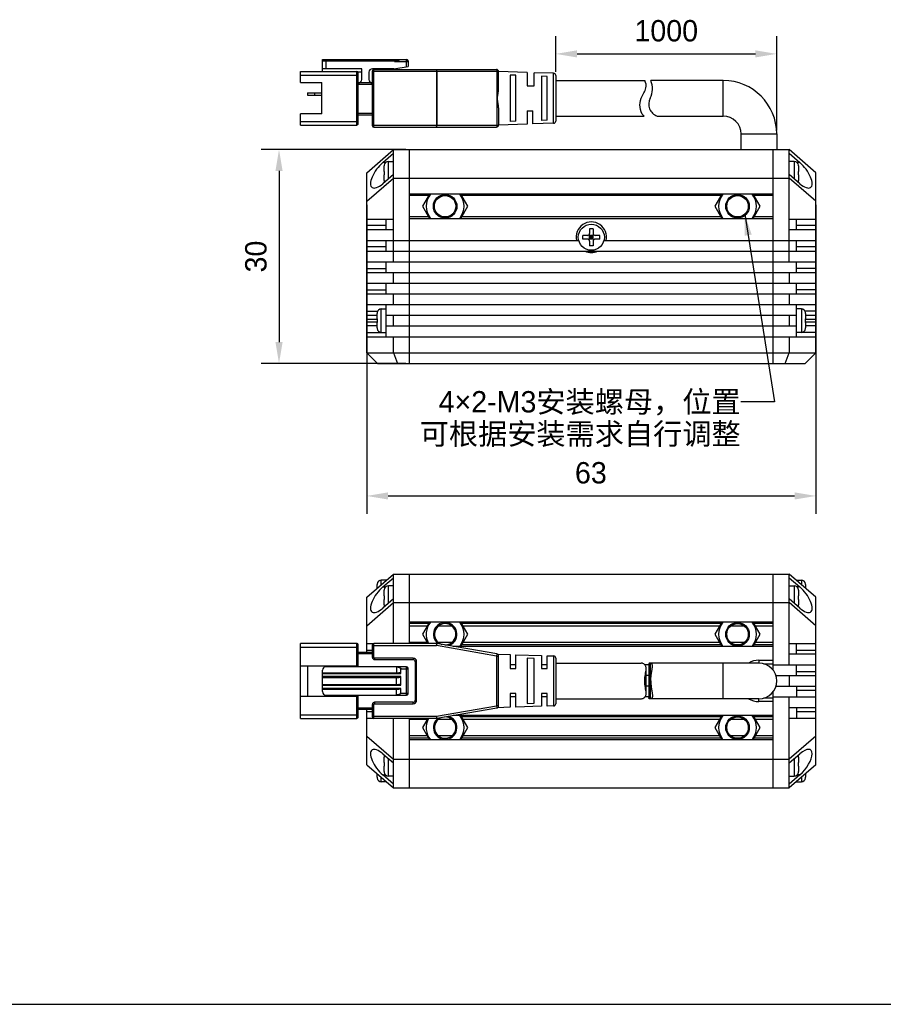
# Model space of a CAD drawing. Header units: millimetres. Extents: x -2 to 469, y 87 to 297.
# Tile 2 of 4: x 119 to 240, y 87 to 225. Entities that reach past the tile are written whole.
import ezdxf
from ezdxf.enums import TextEntityAlignment as Align

# ---------------------------------------------------------------- set-up
doc = ezdxf.new("R2010")
doc.units = ezdxf.units.MM
doc.header["$LTSCALE"] = 23.1
doc.header["$PDMODE"] = 3
doc.header["$PDSIZE"] = 8
doc.layers.get('0').update_dxf_attribs({"linetype": 'CONTINUOUS'})
doc.layers.get('Defpoints').update_dxf_attribs({"linetype": 'CONTINUOUS'})
for name, color, linetype in [('00_COMPONENTS', 7, 'CONTINUOUS'), ('50_ALL_DETAILS', 7, 'CONTINUOUS'), ('51__DRAFT_DIMS', 7, 'CONTINUOUS'), ('_X2_56FE5C42_X0__01_528', 7, 'CONTINUOUS'), ('DRW0001FORMAT', 7, 'CONTINUOUS')]:
    doc.layers.add(name, color=color, linetype=linetype)
doc.styles.get("Standard").update_dxf_attribs({"font": '兰亭黑 GBK.TTF'})
doc.dimstyles.new('DIMSTYLE_1', dxfattribs={"dimtxt": 3, "dimasz": 3, "dimexe": 2.5, "dimexo": 0.5, "dimgap": 0.75, "dimtad": 1, "dimdsep": 46, "dimtxsty": 'STANDARD', "dimblk": '_FILLED', "dimblk1": '_FILLED', "dimblk2": '_FILLED', "dimcen": 0.09, "dimclrt": 3, "dimazin": 2, "dimtp": 0.3, "dimtm": 0.3, "dimtfac": 1, "dimtofl": 0, "dimtmove": 0, "dimatfit": 3, "dimldrblk": '_FILLED', "dimfxl": 1, "dimtolj": 1, "dimarcsym": 0})
doc.dimstyles.new('DIMSTYLE_2', dxfattribs={"dimtxt": 3, "dimasz": 3, "dimexe": 2.5, "dimexo": 0.5, "dimgap": 0.75, "dimtad": 1, "dimdsep": 46, "dimtxsty": 'STANDARD', "dimblk": '_FILLED', "dimblk1": '_FILLED', "dimblk2": '_FILLED', "dimcen": 0.09, "dimclrt": 3, "dimazin": 2, "dimtp": 0.2, "dimtm": 0.2, "dimtfac": 1, "dimtofl": 0, "dimtmove": 0, "dimatfit": 3, "dimldrblk": '_FILLED', "dimfxl": 1, "dimtolj": 1, "dimarcsym": 0})
doc.dimstyles.get("Standard").update_dxf_attribs({"dimtxt": 3, "dimasz": 3, "dimexe": 2.5, "dimexo": 0.5, "dimtad": 1, "dimdsep": 46, "dimtxsty": 'STANDARD', "dimblk": '_FILLED', "dimblk1": '_FILLED', "dimblk2": '_FILLED', "dimcen": 0.09, "dimclrt": 3, "dimazin": 2, "dimtol": 1, "dimtp": 0.01, "dimtm": 0.01, "dimtfac": 1, "dimtofl": 0, "dimtmove": 0, "dimatfit": 3, "dimldrblk": '_FILLED', "dimfxl": 1, "dimtolj": 1, "dimarcsym": 0})

# ---------------------------------------------------------------- blocks, each defined once
blk = doc.blocks.new('_FILLED')
at = {"color": 0, "linetype": 'ByBlock'}
blk.add_solid([(0, 0), (-1, 0.167), (-1, -0.167)], dxfattribs=at)
blk = doc.blocks.new('*D1')
at = {"layer": '51__DRAFT_DIMS', "color": 0, "lineweight": -2}
for p, q in [((167.43, 199.4), (167.43, 156.05)), ((230.43, 199.4), (230.43, 156.05)), ((170.43, 158.55), (227.43, 158.55))]:
    blk.add_line(p, q, dxfattribs=at)
at = {"layer": 'Defpoints', "color": 0}
for p in [(167.43, 199.9), (230.43, 199.9), (230.43, 158.55)]:
    blk.add_point(p, dxfattribs=at)
at = {"layer": '51__DRAFT_DIMS', "color": 0, "linetype": 'ByBlock', "lineweight": -2, "xscale": 3, "yscale": 3, "zscale": 3, "rotation": 180}
blk.add_blockref('_FILLED', (167.43, 158.55), dxfattribs=at)
at = {"layer": '51__DRAFT_DIMS', "color": 0, "linetype": 'ByBlock', "lineweight": -2, "xscale": 3, "yscale": 3, "zscale": 3}
blk.add_blockref('_FILLED', (230.43, 158.55), dxfattribs=at)
at = {"layer": '51__DRAFT_DIMS', "color": 3, "insert": (198.86, 163.3), "char_height": 3, "attachment_point": 2, "line_spacing_factor": 0.9}
blk.add_mtext('\\A1;63', dxfattribs=at)
blk = doc.blocks.new('*D2')
at = {"layer": '51__DRAFT_DIMS', "color": 0, "lineweight": -2}
for p, q in [((172.93, 207.15), (152.63, 207.15)), ((155.13, 204.15), (155.13, 180.15)), ((172.93, 177.15), (152.63, 177.15))]:
    blk.add_line(p, q, dxfattribs=at)
at = {"layer": 'Defpoints', "color": 0}
for p in [(173.43, 207.15), (155.13, 177.15), (173.43, 177.15)]:
    blk.add_point(p, dxfattribs=at)
at = {"layer": '51__DRAFT_DIMS', "color": 0, "linetype": 'ByBlock', "lineweight": -2, "xscale": 3, "yscale": 3, "zscale": 3}
for p, rotation in [((155.13, 207.15), 90), ((155.13, 177.15), 270)]:
    blk.add_blockref('_FILLED', p, dxfattribs=dict(at, rotation=rotation))
at = {"layer": '51__DRAFT_DIMS', "color": 3, "insert": (150.38, 192.14), "char_height": 3, "attachment_point": 2, "rotation": 90, "line_spacing_factor": 0.9}
blk.add_mtext('\\A1;30', dxfattribs=at)
blk = doc.blocks.new('*D13')
at = {"layer": '51__DRAFT_DIMS', "color": 0, "lineweight": -2}
for p, q in [((193.93, 218.06), (193.93, 223.08)), ((224.93, 209.85), (224.93, 223.08)), ((196.93, 220.58), (221.93, 220.58))]:
    blk.add_line(p, q, dxfattribs=at)
at = {"layer": 'Defpoints', "color": 0}
for p in [(224.93, 220.58), (193.93, 217.56), (224.93, 209.35)]:
    blk.add_point(p, dxfattribs=at)
at = {"layer": '51__DRAFT_DIMS', "color": 0, "linetype": 'ByBlock', "lineweight": -2, "xscale": 3, "yscale": 3, "zscale": 3, "rotation": 180}
blk.add_blockref('_FILLED', (193.93, 220.58), dxfattribs=at)
at = {"layer": '51__DRAFT_DIMS', "color": 0, "linetype": 'ByBlock', "lineweight": -2, "xscale": 3, "yscale": 3, "zscale": 3}
blk.add_blockref('_FILLED', (224.93, 220.58), dxfattribs=at)
at = {"layer": '51__DRAFT_DIMS', "color": 3, "insert": (209.43, 225.33), "char_height": 3, "attachment_point": 2, "line_spacing_factor": 0.9}
blk.add_mtext('\\A1;1000{}{{\\H0.7x;}{}}', dxfattribs=at)

msp = doc.modelspace()

# ---------------------------------------------------------------- linework, layer by layer
at = {"color": 7}
msp.add_line((-2.33186, 87.21266), (468.89618, 87.21266), dxfattribs=at)
at = {"layer": '00_COMPONENTS', "color": 7}
for p, q in [((217.42554, 216.84783), (207.26854, 216.84783)), ((208.15133, 211.84783), (217.42554, 211.84783)), ((219.92554, 207.14783), (219.92554, 209.34783)), ((224.92554, 209.34783), (224.92554, 207.14783)), ((167.42554, 203.89783), (171.17554, 207.14783)), ((169.67554, 205.33276), (171.17554, 206.63276)), ((171.17554, 191.39783), (171.17554, 207.14783)), ((171.17554, 207.14783), (226.67554, 207.14783)), ((173.42554, 177.14783), (173.42554, 207.14783)), ((224.42554, 177.14783), (224.42554, 207.14783)), ((230.42554, 203.89783), (226.67554, 207.14783)), ((226.67554, 191.39783), (226.67554, 207.14783)), ((226.67554, 206.63276), (228.17554, 205.33276)), ((169.87554, 204.09783), (169.87554, 204.86764)), ((169.8776, 204.94747), (169.88053, 204.94695)), ((170.47554, 205.49783), (171.17554, 205.49783)), ((227.37554, 205.49783), (226.67554, 205.49783)), ((227.97056, 204.94695), (227.97349, 204.94747)), ((227.97554, 204.86764), (227.97554, 204.09783)), ((167.42554, 178.64783), (167.42554, 203.89783)), ((167.42554, 199.89783), (171.17554, 203.14783)), ((171.17554, 203.66291), (169.67554, 202.36291)), ((169.87554, 204.09783), (169.88053, 204.09783)), ((169.87554, 202.82803), (169.87554, 203.59783)), ((169.88053, 203.59783), (169.87554, 203.59783)), ((171.17554, 203.14783), (226.67554, 203.14783)), ((228.17554, 202.36291), (226.67554, 203.66291)), ((230.42554, 199.89783), (226.67554, 203.14783)), ((227.97056, 204.09783), (227.97554, 204.09783)), ((227.97554, 203.59783), (227.97056, 203.59783)), ((227.97554, 203.59783), (227.97554, 202.82803)), ((230.42554, 178.64783), (230.42554, 203.89783)), ((169.88053, 202.74871), (169.8776, 202.7482)), ((227.97349, 202.7482), (227.97056, 202.74871)), ((224.42554, 200.89783), (173.42554, 200.89783)), ((176.23165, 200.89783), (175.25014, 199.19781)), ((181.60094, 199.19781), (180.61943, 200.89783)), ((217.23165, 200.89783), (216.25014, 199.19781)), ((222.60094, 199.19781), (221.61943, 200.89783)), ((175.25014, 199.19781), (176.23162, 197.49783)), ((180.61946, 197.49783), (181.60094, 199.19781)), ((216.25014, 199.19781), (217.23162, 197.49783)), ((221.61946, 197.49783), (222.60094, 199.19781)), ((167.42554, 197.39783), (171.17554, 197.39783)), ((170.17554, 195.89783), (170.17554, 197.39783)), ((173.42554, 197.49783), (224.42554, 197.49783)), ((226.67554, 197.39783), (230.42554, 197.39783)), ((227.67554, 195.89783), (227.67554, 197.39783)), ((171.17554, 195.89783), (167.42554, 195.89783)), ((198.37554, 195.09783), (197.72554, 195.09783)), ((197.72554, 194.59783), (197.72554, 195.09783)), ((199.26341, 194.50997), (198.58767, 195.1857)), ((198.58767, 194.50997), (199.26341, 195.1857)), ((199.17554, 196.04783), (198.67554, 196.04783)), ((198.67554, 196.04783), (198.67554, 195.39783)), ((199.17554, 195.09783), (198.67554, 195.09783)), ((198.67554, 194.59783), (198.67554, 195.09783)), ((199.17554, 194.84783), (198.67554, 194.84783)), ((198.92554, 195.09783), (198.92554, 194.59783)), ((199.17554, 196.04783), (199.17554, 195.39783)), ((199.17554, 194.59783), (199.17554, 195.09783)), ((200.12554, 195.09783), (199.47554, 195.09783)), ((200.12554, 194.59783), (200.12554, 195.09783)), ((230.42554, 195.89783), (226.67554, 195.89783)), ((167.42554, 194.39783), (197.1693, 194.39783)), ((170.17554, 192.89783), (170.17554, 194.39783)), ((198.37554, 194.59783), (197.72554, 194.59783)), ((199.17554, 194.59783), (198.67554, 194.59783)), ((198.67554, 194.29783), (198.67554, 193.64783)), ((199.17554, 193.64783), (198.67554, 193.64783)), ((199.17554, 194.29783), (199.17554, 193.64783)), ((200.12554, 194.59783), (199.47554, 194.59783)), ((200.68178, 194.39783), (230.42554, 194.39783)), ((227.67554, 192.89783), (227.67554, 194.39783)), ((167.42554, 192.89783), (230.42554, 192.89783)), ((167.42554, 191.39783), (230.42554, 191.39783)), ((170.17554, 189.89783), (170.17554, 191.39783)), ((227.67554, 189.89783), (227.67554, 191.39783)), ((167.42554, 189.89783), (230.42554, 189.89783)), ((171.17554, 188.39783), (171.17554, 189.89783)), ((226.67554, 189.89783), (226.67554, 188.39783)), ((167.42554, 188.39783), (230.42554, 188.39783)), ((170.17554, 186.89783), (170.17554, 188.39783)), ((227.67554, 186.89783), (227.67554, 188.39783)), ((167.42554, 186.89783), (230.42554, 186.89783)), ((171.17554, 185.39783), (171.17554, 186.89783)), ((226.67554, 186.89783), (226.67554, 185.39783)), ((167.42554, 185.39783), (230.42554, 185.39783)), ((170.17554, 180.89783), (170.17554, 185.39783)), ((227.67554, 180.89783), (227.67554, 185.39783)), ((167.42554, 183.89783), (168.87554, 183.89783)), ((168.87554, 183.39783), (168.87554, 184.16764)), ((168.8776, 184.24747), (168.88053, 184.24695)), ((169.47554, 184.79783), (170.17554, 184.79783)), ((170.17554, 183.89783), (227.67554, 183.89783)), ((171.17554, 182.39783), (171.17554, 183.89783)), ((226.67554, 183.89783), (226.67554, 182.39783)), ((228.37554, 184.79783), (227.67554, 184.79783)), ((228.97056, 184.24695), (228.97349, 184.24747)), ((228.97554, 184.16764), (228.97554, 183.39783)), ((228.97554, 183.89783), (230.42554, 183.89783)), ((168.87554, 182.39783), (167.42554, 182.39783)), ((168.87554, 183.39783), (168.88053, 183.39783)), ((168.87554, 182.12803), (168.87554, 182.89783)), ((168.88053, 182.89783), (168.87554, 182.89783)), ((170.17554, 182.39783), (227.67554, 182.39783)), ((228.97056, 183.39783), (228.97554, 183.39783)), ((228.97554, 182.89783), (228.97056, 182.89783)), ((228.97554, 182.89783), (228.97554, 182.12803)), ((230.42554, 182.39783), (228.97554, 182.39783)), ((168.88053, 182.04871), (168.8776, 182.0482)), ((169.47554, 181.49783), (170.17554, 181.49783)), ((228.37554, 181.49783), (227.67554, 181.49783)), ((228.97349, 182.0482), (228.97056, 182.04871)), ((167.42554, 180.89783), (230.42554, 180.89783)), ((171.17554, 178.64783), (171.17554, 180.89783)), ((226.67554, 180.89783), (226.67554, 178.64783)), ((167.42554, 178.64783), (168.92554, 177.14783)), ((167.42554, 178.64783), (230.42554, 178.64783)), ((171.17554, 178.64783), (171.73509, 177.14783)), ((226.11599, 177.14783), (226.67554, 178.64783)), ((228.92554, 177.14783), (230.42554, 178.64783)), ((168.92554, 177.14783), (228.92554, 177.14783)), ((167.42554, 144.33959), (171.17554, 147.58959)), ((170.17554, 146.73959), (169.47554, 146.73959)), ((169.67554, 145.77451), (171.17554, 147.07451)), ((170.17554, 146.73959), (170.17554, 146.72292)), ((171.17554, 137.83959), (171.17554, 147.58959)), ((171.17554, 147.58959), (226.67554, 147.58959)), ((173.42554, 137.83959), (173.42554, 147.58959)), ((224.42554, 134.0883), (224.42554, 147.58959)), ((226.67554, 134.83959), (226.67554, 147.58959)), ((230.42554, 144.33959), (226.67554, 147.58959)), ((226.67554, 147.07451), (228.17554, 145.77451)), ((227.67554, 146.73959), (228.37554, 146.73959)), ((227.67554, 146.72292), (227.67554, 146.73959)), ((168.87554, 145.59626), (168.87554, 146.10939)), ((168.8776, 146.18923), (168.88053, 146.18871)), ((169.87554, 144.53959), (169.87554, 145.30939)), ((169.8776, 145.38923), (169.88053, 145.38871)), ((171.17554, 145.93959), (170.47554, 145.93959)), ((226.67554, 145.93959), (227.37554, 145.93959)), ((227.97056, 145.38871), (227.97347, 145.38922)), ((227.97554, 145.30939), (227.97554, 144.53959)), ((228.97056, 146.18871), (228.97347, 146.18922)), ((228.97554, 146.10939), (228.97554, 145.59626)), ((167.42554, 136.58959), (167.42554, 144.33959)), ((171.17554, 144.10467), (169.67554, 142.80467)), ((169.87554, 144.53959), (169.88053, 144.53959)), ((169.87554, 143.26979), (169.87554, 144.03959)), ((169.88053, 144.03959), (169.87554, 144.03959)), ((228.17554, 142.80467), (226.67554, 144.10467)), ((227.97056, 144.53959), (227.97554, 144.53959)), ((227.97554, 144.03959), (227.97056, 144.03959)), ((227.97554, 144.03959), (227.97554, 143.26979)), ((230.42554, 120.83959), (230.42554, 144.33959)), ((167.42554, 140.33959), (171.17554, 143.58959)), ((169.88053, 143.19047), (169.87762, 143.18996)), ((171.17554, 143.58959), (226.67554, 143.58959)), ((230.42554, 140.33959), (226.67554, 143.58959)), ((227.97349, 143.18995), (227.97056, 143.19047)), ((224.42554, 140.83959), (173.42554, 140.83959)), ((175.91411, 140.28959), (173.42554, 140.28959)), ((176.23165, 140.83959), (175.25014, 139.13957)), ((179.38814, 140.28959), (177.46294, 140.28959)), ((181.60094, 139.13957), (180.61943, 140.83959)), ((216.91411, 140.28959), (180.93698, 140.28959)), ((217.23165, 140.83959), (216.25014, 139.13957)), ((220.38814, 140.28959), (218.46294, 140.28959)), ((222.60094, 139.13957), (221.61943, 140.83959)), ((224.42554, 140.28959), (221.93698, 140.28959)), ((175.25014, 139.13957), (176.00068, 137.83959)), ((180.61946, 137.43959), (181.60094, 139.13957)), ((216.25014, 139.13957), (217.23162, 137.43959)), ((221.61946, 137.43959), (222.60094, 139.13957)), ((167.42554, 137.83959), (168.42554, 137.83959)), ((175.91408, 137.98959), (173.42554, 137.98959)), ((179.3882, 137.98959), (177.46289, 137.98959)), ((224.42554, 137.43959), (179.54554, 137.43959)), ((216.91408, 137.98959), (180.937, 137.98959)), ((220.3882, 137.98959), (218.46289, 137.98959)), ((224.42554, 137.98959), (221.937, 137.98959)), ((226.67554, 137.83959), (230.42554, 137.83959)), ((227.67554, 136.33959), (227.67554, 137.83959)), ((222.42554, 135.48959), (224.42554, 135.48959)), ((230.42554, 136.33959), (226.67554, 136.33959)), ((188.32554, 134.83959), (187.52554, 134.83959)), ((192.72515, 134.83959), (191.92554, 134.83959)), ((206.97853, 134.83959), (206.44686, 134.83959)), ((206.97853, 134.95377), (206.97853, 130.22541)), ((222.42554, 135.08959), (207.17249, 135.08959)), ((223.12143, 134.98959), (224.42554, 134.98959)), ((224.42554, 134.83959), (230.42554, 134.83959)), ((227.67554, 133.33959), (227.67554, 134.83959)), ((206.97853, 133.33959), (206.61078, 133.33959)), ((224.80913, 133.33959), (230.42554, 133.33959)), ((226.67554, 133.33959), (226.67554, 131.83959)), ((206.97853, 131.83959), (206.61078, 131.83959)), ((224.80913, 131.83959), (230.42554, 131.83959)), ((227.67554, 131.83959), (227.67554, 130.33959)), ((188.32554, 130.33959), (187.52554, 130.33959)), ((192.72515, 130.33959), (191.92554, 130.33959)), ((206.97853, 130.33959), (206.44687, 130.33959)), ((222.42554, 130.08959), (207.17249, 130.08959)), ((224.42554, 130.18959), (223.12143, 130.18959)), ((224.42554, 117.58959), (224.42554, 131.09087)), ((224.42554, 130.33959), (230.42554, 130.33959)), ((226.67554, 117.58959), (226.67554, 130.33959)), ((167.42554, 120.83959), (167.42554, 128.58959)), ((224.42554, 129.68959), (222.42554, 129.68959)), ((226.67554, 128.83959), (230.42554, 128.83959)), ((227.67554, 128.83959), (227.67554, 127.33959)), ((168.42554, 127.33959), (167.42554, 127.33959)), ((171.17554, 117.58959), (171.17554, 127.33959)), ((173.42554, 117.58959), (173.42554, 127.33959)), ((175.91411, 127.18959), (173.42554, 127.18959)), ((176.00071, 127.33959), (175.25014, 126.03957)), ((179.38814, 127.18959), (177.46294, 127.18959)), ((224.42554, 127.73959), (179.54554, 127.73959)), ((181.60094, 126.03957), (180.61943, 127.73959)), ((216.91411, 127.18959), (180.93698, 127.18959)), ((217.23165, 127.73959), (216.25014, 126.03957)), ((220.38814, 127.18959), (218.46294, 127.18959)), ((222.60094, 126.03957), (221.61943, 127.73959)), ((224.42554, 127.18959), (221.93698, 127.18959)), ((230.42554, 127.33959), (226.67554, 127.33959)), ((175.25014, 126.03957), (176.23162, 124.33959)), ((180.61946, 124.33959), (181.60094, 126.03957)), ((216.25014, 126.03957), (217.23162, 124.33959)), ((221.61946, 124.33959), (222.60094, 126.03957)), ((167.42554, 124.83959), (171.17554, 121.58959)), ((175.91408, 124.88959), (173.42554, 124.88959)), ((179.3882, 124.88959), (177.46289, 124.88959)), ((216.91408, 124.88959), (180.937, 124.88959)), ((220.3882, 124.88959), (218.46289, 124.88959)), ((224.42554, 124.88959), (221.937, 124.88959)), ((230.42554, 124.83959), (226.67554, 121.58959)), ((224.42554, 124.33959), (173.42554, 124.33959)), ((169.67554, 122.37451), (171.17554, 121.07451)), ((169.87554, 121.13959), (169.87554, 121.90939)), ((169.8776, 121.98923), (169.88053, 121.98871)), ((171.17554, 121.58959), (226.67554, 121.58959)), ((226.67554, 121.07451), (228.17554, 122.37451)), ((227.97056, 121.98871), (227.97347, 121.98922)), ((227.97554, 121.90939), (227.97554, 121.13959)), ((167.42554, 120.83959), (171.17554, 117.58959)), ((169.87554, 121.13959), (169.88053, 121.13959)), ((169.87554, 119.86979), (169.87554, 120.63959)), ((169.88053, 120.63959), (169.87554, 120.63959)), ((230.42554, 120.83959), (226.67554, 117.58959)), ((227.97056, 121.13959), (227.97554, 121.13959)), ((227.97554, 120.63959), (227.97056, 120.63959)), ((227.97554, 120.63959), (227.97554, 119.86979)), ((168.87554, 119.06979), (168.87554, 119.58292)), ((168.88053, 118.99047), (168.87762, 118.98996)), ((171.17554, 118.10467), (169.67554, 119.40467)), ((169.88053, 119.79047), (169.87762, 119.78996)), ((171.17554, 119.23959), (170.47554, 119.23959)), ((228.17554, 119.40467), (226.67554, 118.10467)), ((226.67554, 119.23959), (227.37554, 119.23959)), ((227.97349, 119.78995), (227.97056, 119.79047)), ((228.97349, 118.98995), (228.97056, 118.99047)), ((228.97554, 119.58292), (228.97554, 119.06979)), ((170.17554, 118.43959), (169.47554, 118.43959)), ((170.17554, 118.45626), (170.17554, 118.43959)), ((171.17554, 117.58959), (226.67554, 117.58959)), ((227.67554, 118.43959), (227.67554, 118.45626)), ((227.67554, 118.43959), (228.37554, 118.43959))]:
    msp.add_line(p, q, dxfattribs=at)
at = {"layer": '00_COMPONENTS', "color": 4}
for p, q in [((217.42554, 211.84783), (217.42554, 216.84783)), ((219.92554, 209.34783), (224.92554, 209.34783)), ((170.06517, 205.33276), (169.67554, 205.33276)), ((170.47554, 203.05624), (170.47554, 205.49783)), ((227.37554, 205.49783), (227.37554, 203.05624)), ((228.17554, 205.33276), (227.78592, 205.33276)), ((176.11618, 200.69783), (173.42554, 200.69783)), ((217.11618, 200.69783), (180.7349, 200.69783)), ((224.42554, 200.69783), (221.7349, 200.69783)), ((176.11615, 197.69783), (173.42554, 197.69783)), ((217.11615, 197.69783), (180.73493, 197.69783)), ((224.42554, 197.69783), (221.73493, 197.69783)), ((170.17554, 196.48362), (167.42554, 196.48362)), ((230.42554, 196.48362), (227.67554, 196.48362)), ((170.17554, 193.48362), (167.42554, 193.48362)), ((230.42554, 193.48362), (227.67554, 193.48362)), ((167.42554, 190.48362), (170.17554, 190.48362)), ((230.42554, 190.48362), (227.67554, 190.48362)), ((167.42554, 187.48362), (170.17554, 187.48362)), ((230.42554, 187.48362), (227.67554, 187.48362)), ((167.42554, 184.48362), (168.9493, 184.48362)), ((169.47554, 181.49783), (169.47554, 184.79783)), ((228.37554, 184.79783), (228.37554, 181.49783)), ((230.42554, 184.48362), (228.90179, 184.48362)), ((167.42554, 183.34976), (168.87945, 183.34976)), ((168.87945, 182.94591), (167.42554, 182.94591)), ((228.97163, 183.34976), (230.42554, 183.34976)), ((230.42554, 182.94591), (228.97163, 182.94591)), ((167.42554, 181.48362), (170.17554, 181.48362)), ((230.42554, 181.48362), (227.67554, 181.48362)), ((169.47554, 146.11626), (169.47554, 146.73959)), ((228.37554, 146.73959), (228.37554, 146.11626)), ((169.67554, 145.77451), (170.06513, 145.77451)), ((170.47554, 143.498), (170.47554, 145.93959)), ((227.37554, 145.93959), (227.37554, 143.498)), ((228.17554, 145.77451), (227.78596, 145.77451)), ((176.11618, 140.63959), (173.42554, 140.63959)), ((217.11618, 140.63959), (180.7349, 140.63959)), ((224.42554, 140.63959), (221.7349, 140.63959)), ((167.42554, 136.92538), (168.22554, 136.92538)), ((217.11615, 137.63959), (180.73493, 137.63959)), ((224.42554, 137.63959), (221.73493, 137.63959)), ((227.67554, 136.92538), (230.42554, 136.92538)), ((222.42554, 135.48959), (222.42554, 135.08959)), ((207.17249, 135.08959), (207.17249, 130.08959)), ((217.42554, 130.08959), (217.42554, 135.08959)), ((227.67554, 133.92538), (230.42554, 133.92538)), ((222.42554, 129.68959), (222.42554, 130.08959)), ((230.42554, 131.2538), (227.67554, 131.2538)), ((168.22554, 128.2538), (167.42554, 128.2538)), ((217.11618, 127.53959), (180.7349, 127.53959)), ((224.42554, 127.53959), (221.7349, 127.53959)), ((230.42554, 128.2538), (227.67554, 128.2538)), ((176.11615, 124.53959), (173.42554, 124.53959)), ((217.11615, 124.53959), (180.73493, 124.53959)), ((224.42554, 124.53959), (221.73493, 124.53959)), ((170.47554, 119.23959), (170.47554, 121.68118)), ((227.37554, 121.68118), (227.37554, 119.23959)), ((169.47554, 118.43959), (169.47554, 119.06292)), ((169.67554, 119.40467), (170.06513, 119.40467)), ((228.17554, 119.40467), (227.78596, 119.40467)), ((228.37554, 119.06292), (228.37554, 118.43959))]:
    msp.add_line(p, q, dxfattribs=at)
at = {"layer": '00_COMPONENTS', "color": 7}
for centre, radius in [((178.42554, 199.19781), 1.65), ((178.42554, 199.19781), 1.5), ((219.42554, 199.19781), 1.65), ((219.42554, 199.19781), 1.5), ((198.92554, 194.84783), 1.825), ((219.42554, 139.13957), 1.65), ((219.42554, 139.13957), 1.5), ((219.42554, 126.03957), 1.65), ((219.42554, 126.03957), 1.5)]:
    msp.add_circle(centre, radius, dxfattribs=at)
for centre, radius, start, end in [((204.49577, 215.70251), 3, 333.1562327, 22.4436174), ((217.42554, 209.34783), 7.5, 0, 90), ((208.77853, 213.53503), 1.8, 153.1562327, 249.6078352), ((217.42554, 209.34783), 2.5, 0, 90), ((170.50815, 204.86768), 0.63261, 172.8013105, 180.0040207), ((170.51084, 204.86764), 0.6353, 178.7933528, 180.0001354), ((170.50967, 204.86766), 0.63413, 177.5896379, 178.7933855), ((170.50676, 204.86781), 0.63122, 175.1872348, 176.387501), ((170.47554, 204.89783), 0.6, 90, 175.2545596), ((170.50569, 204.8679), 0.63014, 173.9886639, 175.187267), ((170.50421, 204.86806), 0.62865, 172.7904454, 173.9886949), ((227.37554, 204.89783), 0.6, 4.7454404, 90), ((227.34293, 204.86768), 0.63261, 359.9959793, 7.1986895), ((227.34688, 204.86806), 0.62865, 6.0113051, 7.2095546), ((227.3454, 204.8679), 0.63014, 4.812733, 6.0113361), ((227.34432, 204.86781), 0.63122, 3.612499, 4.8127652), ((227.34142, 204.86766), 0.63413, 1.2066145, 2.4103621), ((227.34025, 204.86764), 0.6353, 359.9998646, 1.2066472), ((170.51084, 202.82803), 0.6353, 179.9998651, 181.1991325), ((170.50815, 202.82798), 0.63261, 179.9959793, 187.1986895), ((170.50968, 202.828), 0.63413, 181.1991, 182.3983145), ((170.50678, 202.82786), 0.63123, 183.5989155, 184.8006653), ((170.47554, 202.79783), 0.6, 184.7454404, 201.8797858), ((170.5057, 202.82776), 0.63015, 184.8006315, 186.003755), ((170.50421, 202.82761), 0.62865, 186.0037218, 187.2095499), ((227.37554, 202.79783), 0.6, 338.1202142, 355.2545596), ((227.34293, 202.82798), 0.63261, 352.8013105, 0.0040207), ((227.34687, 202.82761), 0.62865, 352.7904501, 353.9962782), ((227.34538, 202.82776), 0.63015, 353.996245, 355.1993685), ((227.3443, 202.82786), 0.63123, 355.1993347, 356.4010845), ((227.34141, 202.828), 0.63413, 357.6016855, 358.8009), ((227.34024, 202.82803), 0.6353, 358.8008675, 0.0001349), ((178.42554, 199.19781), 2.65578, 140.1845643, 219.8141529), ((178.42554, 199.19781), 2.65578, 320.1858471, 39.8154357), ((219.42554, 199.19781), 2.65578, 140.1845643, 219.8141529), ((219.42554, 199.19781), 2.65578, 320.1858471, 39.8154357), ((198.92554, 194.84783), 2.15, 347.9185301, 192.0814699), ((198.37554, 195.39783), 0.3, 270, 360), ((199.47554, 195.39783), 0.3, 180, 270), ((198.37554, 194.29783), 0.3, 0, 90), ((199.47554, 194.29783), 0.3, 90, 180), ((198.92554, 194.84783), 2.15, 245.0908473, 294.9091527), ((169.50815, 184.16768), 0.63261, 172.8013105, 180.0040207), ((169.51084, 184.16764), 0.6353, 178.7933528, 180.0001354), ((169.50967, 184.16766), 0.63413, 177.5896379, 178.7933855), ((169.50676, 184.16781), 0.63122, 175.1872348, 176.387501), ((169.47554, 184.19783), 0.6, 90, 175.2545596), ((169.50569, 184.1679), 0.63014, 173.9886639, 175.187267), ((169.50421, 184.16806), 0.62865, 172.7904454, 173.9886949), ((228.37554, 184.19783), 0.6, 4.7454404, 90), ((228.34293, 184.16768), 0.63261, 359.9959793, 7.1986895), ((228.34688, 184.16806), 0.62865, 6.0113051, 7.2095546), ((228.3454, 184.1679), 0.63014, 4.812733, 6.0113361), ((228.34432, 184.16781), 0.63122, 3.612499, 4.8127652), ((228.34142, 184.16766), 0.63413, 1.2066145, 2.4103621), ((228.34025, 184.16764), 0.6353, 359.9998646, 1.2066472), ((169.51084, 182.12803), 0.6353, 179.9998651, 181.1991325), ((169.50815, 182.12798), 0.63261, 179.9959793, 187.1986895), ((169.50968, 182.128), 0.63413, 181.1991, 182.3983145), ((169.50678, 182.12786), 0.63123, 183.5989155, 184.8006653), ((169.47554, 182.09783), 0.6, 184.7454404, 270), ((169.5057, 182.12776), 0.63015, 184.8006315, 186.003755), ((169.50421, 182.12761), 0.62865, 186.0037218, 187.2095499), ((228.37554, 182.09783), 0.6, 270, 355.2545596), ((228.34293, 182.12798), 0.63261, 352.8013105, 0.0040207), ((228.34687, 182.12761), 0.62865, 352.7904501, 353.9962782), ((228.34538, 182.12776), 0.63015, 353.996245, 355.1993685), ((228.3443, 182.12786), 0.63123, 355.1993347, 356.4010845), ((228.34141, 182.128), 0.63413, 357.6016855, 358.8009), ((228.34024, 182.12803), 0.6353, 358.8008675, 0.0001349), ((169.47554, 146.13959), 0.6, 90, 175.2545596), ((228.37554, 146.13959), 0.6, 4.7454404, 90), ((169.50815, 146.10944), 0.63261, 172.8013105, 180.0040207), ((170.50815, 145.30944), 0.63261, 172.8013105, 180.0040207), ((170.47554, 145.33959), 0.6, 90, 175.2545596), ((227.37554, 145.33959), 0.6, 4.7454404, 90), ((227.34293, 145.30944), 0.63261, 359.9959793, 7.1986895), ((228.34293, 146.10944), 0.63261, 359.9959793, 7.1986895), ((170.50815, 143.26974), 0.63261, 179.9959793, 187.1986895), ((170.47554, 143.23959), 0.6, 184.7454404, 201.8749074), ((227.37554, 143.23959), 0.6, 338.1250926, 355.2545596), ((227.34293, 143.26974), 0.63261, 352.8013105, 0.0040207), ((178.42554, 139.13957), 2.65578, 140.1845643, 209.314127), ((178.42554, 139.13957), 1.65, 286.0269607, 234.3904179), ((178.42554, 139.13957), 1.5, 268.3176013, 252.1739349), ((178.42554, 139.13957), 2.65578, 320.1858471, 39.8154357), ((219.42554, 139.13957), 2.65578, 140.1845643, 219.8141529), ((219.42554, 139.13957), 2.65578, 320.1858471, 39.8154357), ((222.42554, 132.58959), 2.9, 90, 120.4148255), ((222.42554, 132.58959), 2.5, 270, 90), ((222.42554, 132.58959), 2.9, 239.5851824, 270), ((178.42554, 126.03957), 2.65578, 150.6847454, 219.8141529), ((178.42554, 126.03957), 1.65, 125.6058339, 73.9765897), ((178.42554, 126.03957), 1.5, 107.8152264, 91.697364), ((178.42554, 126.03957), 2.65578, 320.1858471, 39.8154357), ((219.42554, 126.03957), 2.65578, 140.1845643, 219.8141529), ((219.42554, 126.03957), 2.65578, 320.1858471, 39.8154357), ((170.50815, 121.90944), 0.63261, 172.8013105, 180.0040207), ((170.47554, 121.93959), 0.6, 158.1250926, 175.2545596), ((227.37554, 121.93959), 0.6, 4.7454404, 21.8749074), ((227.34293, 121.90944), 0.63261, 359.9959793, 7.1986895), ((169.50815, 119.06974), 0.63261, 179.9959793, 187.1986895), ((169.47554, 119.03959), 0.6, 184.7454404, 270), ((170.50815, 119.86974), 0.63261, 179.9959793, 187.1986895), ((170.47554, 119.83959), 0.6, 184.7454404, 270), ((227.37554, 119.83959), 0.6, 270, 355.2545596), ((227.34293, 119.86974), 0.63261, 352.8013105, 0.0040207), ((228.37554, 119.03959), 0.6, 270, 355.2545596), ((228.34293, 119.06974), 0.63261, 352.8013105, 0.0040207)]:
    msp.add_arc(centre, radius, start, end, dxfattribs=at)
at = {"layer": '00_COMPONENTS', "color": 4}
for centre, start, end in [((178.42554, 139.13957), 268.2757783, 268.3176013), ((178.42554, 126.03957), 91.697364, 91.7368211)]:
    msp.add_arc(centre, 1.5, start, end, dxfattribs=at)
at = {"layer": '00_COMPONENTS', "color": 7}
for centre, major_axis, start_param, end_param in [((169.67554, 203.84783), (1.51036, 2.0101), 1.079057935, 4.220650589), ((228.17554, 203.84783), (-1.51036, 2.0101), 2.062534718, 5.204127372), ((169.67554, 144.28959), (1.51036, 2.0101), 1.079057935, 4.220650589), ((228.17554, 144.28959), (-1.51036, 2.0101), 2.062534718, 5.204127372), ((169.67554, 120.88959), (-1.51036, 2.0101), 5.204127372, 8.345720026), ((228.17554, 120.88959), (1.51036, 2.0101), -2.062534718, 1.079057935)]:
    msp.add_ellipse(centre, major_axis=major_axis, ratio=0.402459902, start_param=start_param, end_param=end_param, dxfattribs=at)
for points in [[(169.88053, 204.09783), (169.87818, 204.01453), (169.8776, 203.93117), (169.8776, 203.84783)], [(169.8776, 203.84783), (169.8776, 203.76449), (169.87818, 203.68114), (169.88053, 203.59783)], [(227.97349, 203.84783), (227.97349, 203.93117), (227.9729, 204.01453), (227.97056, 204.09783)], [(227.97056, 203.59783), (227.9729, 203.68114), (227.97349, 203.76449), (227.97349, 203.84783)], [(168.88053, 183.39783), (168.87818, 183.31453), (168.8776, 183.23117), (168.8776, 183.14783)], [(168.8776, 183.14783), (168.8776, 183.06449), (168.87818, 182.98114), (168.88053, 182.89783)], [(228.97349, 183.14783), (228.97349, 183.23117), (228.9729, 183.31453), (228.97056, 183.39783)], [(228.97056, 182.89783), (228.9729, 182.98114), (228.97349, 183.06449), (228.97349, 183.14783)]]:
    msp.add_open_spline(points, degree=3, dxfattribs=at)
for points, knots in [([(169.88053, 144.53959), (169.87818, 144.45628), (169.87701, 144.28959), (169.87818, 144.1229), (169.88053, 144.03959)], [0, 0, 0, 0, 0.500000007, 1, 1, 1, 1]), ([(227.97056, 144.03959), (227.9729, 144.1229), (227.97407, 144.28959), (227.9729, 144.45628), (227.97056, 144.53959)], [0, 0, 0, 0, 0.500000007, 1, 1, 1, 1]), ([(207.17249, 135.08959), (207.14398, 135.08959), (207.10341, 135.08723), (207.05462, 135.07329), (207.02636, 135.05881), (207.00429, 135.03925), (206.98303, 135.00541), (206.97853, 134.97443), (206.97853, 134.95377)], [0, 0, 0, 0, 0.316893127, 0.446711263, 0.561461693, 0.666849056, 0.770381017, 1, 1, 1, 1]), ([(207.49577, 134.69074), (207.49577, 134.72227), (207.49358, 134.78163), (207.481, 134.86468), (207.45813, 134.93572), (207.4236, 134.99427), (207.37655, 135.0392), (207.3177, 135.06972), (207.24835, 135.08661), (207.1987, 135.08959), (207.17249, 135.08959)], [0, 0, 0, 0, 0.159661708, 0.300361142, 0.424161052, 0.535425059, 0.641027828, 0.749196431, 0.867252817, 1, 1, 1, 1]), ([(207.26854, 132.58959), (207.26854, 132.79634), (207.28963, 133.19753), (207.35758, 133.68273), (207.41774, 134.04185), (207.45716, 134.28088), (207.4863, 134.49446), (207.49577, 134.62871), (207.49577, 134.69074)], [0, 0, 0, 0, 0.293174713, 0.5685376, 0.694355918, 0.809542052, 0.912039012, 1, 1, 1, 1]), ([(207.26854, 132.58959), (207.26854, 132.38284), (207.28963, 131.98165), (207.35758, 131.49644), (207.41774, 131.13732), (207.45716, 130.89829), (207.4863, 130.68472), (207.49577, 130.55047), (207.49577, 130.48844)], [0, 0, 0, 0, 0.293175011, 0.568538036, 0.69435641, 0.80954254, 0.912039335, 1, 1, 1, 1]), ([(207.17249, 130.08959), (207.14398, 130.08959), (207.10341, 130.09194), (207.05462, 130.10589), (207.02636, 130.12038), (207.00428, 130.13992), (206.98303, 130.17377), (206.97853, 130.20475), (206.97853, 130.22541)], [0, 0, 0, 0, 0.316893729, 0.446713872, 0.561462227, 0.666851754, 0.770386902, 1, 1, 1, 1]), ([(207.49577, 130.48844), (207.49577, 130.45691), (207.49358, 130.39755), (207.481, 130.3145), (207.45813, 130.24346), (207.4236, 130.18491), (207.37655, 130.13998), (207.3177, 130.10946), (207.24835, 130.09257), (207.1987, 130.08959), (207.17249, 130.08959)], [0, 0, 0, 0, 0.159662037, 0.300361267, 0.424161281, 0.535425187, 0.641027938, 0.749196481, 0.867252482, 1, 1, 1, 1]), ([(169.88053, 121.13959), (169.87818, 121.05628), (169.87701, 120.88959), (169.87818, 120.7229), (169.88053, 120.63959)], [0, 0, 0, 0, 0.500000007, 1, 1, 1, 1]), ([(227.97056, 120.63959), (227.9729, 120.7229), (227.97407, 120.88959), (227.9729, 121.05628), (227.97056, 121.13959)], [0, 0, 0, 0, 0.500000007, 1, 1, 1, 1])]:
    msp.add_open_spline(points, degree=3, knots=knots, dxfattribs=at)
at = {"layer": '_X2_56FE5C42_X0__01_528', "color": 7}
for p, q in [((161.22554, 218.09783), (161.22554, 219.79783)), ((161.22554, 219.79783), (173.02554, 219.79783)), ((171.32554, 219.49783), (172.22554, 219.79783)), ((161.22554, 219.59783), (171.62554, 219.59783)), ((166.72554, 218.49783), (161.22554, 218.49783)), ((166.72554, 216.99783), (166.72554, 218.49783)), ((171.22554, 218.49783), (168.22554, 218.49783)), ((168.42554, 218.39783), (185.62554, 218.39783)), ((171.22554, 218.49783), (173.22554, 218.79783)), ((173.22554, 219.59783), (173.22554, 218.79783)), ((158.12554, 216.54783), (158.12554, 218.09783)), ((158.12554, 218.09783), (166.02554, 218.09783)), ((166.72554, 217.99783), (166.19856, 217.99783)), ((166.22554, 210.79783), (166.22554, 217.89783)), ((167.72554, 217.99783), (167.72554, 216.99783)), ((168.22554, 210.49783), (168.22554, 218.19783)), ((185.92554, 215.70111), (185.92554, 218.09783)), ((189.92554, 217.97283), (185.92554, 218.09783)), ((187.52554, 217.60782), (187.52554, 211.08785)), ((188.32555, 217.57927), (187.52555, 217.60782)), ((188.32554, 211.11625), (188.32554, 217.57927)), ((189.92554, 217.97283), (189.92554, 216.0981)), ((190.92554, 216.09797), (190.92554, 217.94158)), ((193.63491, 217.85692), (190.92554, 217.94158)), ((191.92554, 217.45088), (191.92554, 211.24479)), ((192.72516, 217.422), (191.92555, 217.45088)), ((192.72515, 211.27351), (192.72515, 217.422)), ((193.92554, 217.55706), (193.92554, 211.13861)), ((158.12554, 216.54783), (161.12554, 216.54783)), ((161.12554, 212.14783), (161.12554, 216.54783)), ((168.22554, 216.49783), (166.22554, 216.49783)), ((189.92555, 216.09783), (190.92555, 216.09783)), ((193.92554, 216.84783), (206.41837, 216.84783)), ((159.12554, 215.09783), (159.12554, 214.79783)), ((159.12554, 215.09783), (161.12554, 215.09783)), ((159.12554, 214.79783), (161.12554, 214.79783)), ((160.12554, 215.09783), (160.12554, 214.79783)), ((185.92554, 212.99453), (185.92554, 210.59783)), ((158.12554, 210.59783), (158.12554, 212.14783)), ((161.12554, 212.14783), (158.12554, 212.14783)), ((168.22554, 211.99783), (166.22554, 211.99783)), ((189.92554, 212.59783), (189.92554, 210.72283)), ((189.92554, 212.59783), (190.72554, 212.59783)), ((190.72554, 210.74783), (190.72554, 212.59783)), ((193.92554, 211.84783), (206.3168, 211.84783)), ((158.12554, 210.59783), (166.02554, 210.59783)), ((168.42554, 210.29783), (185.62554, 210.29783)), ((189.92554, 210.72283), (185.92554, 210.59783)), ((188.32555, 211.11625), (187.52554, 211.08785)), ((193.63491, 210.83875), (190.72554, 210.74783)), ((192.72515, 211.27351), (191.92554, 211.24479)), ((158.12554, 127.33959), (158.12554, 137.83959)), ((166.02554, 137.83959), (158.12554, 137.83959)), ((166.22554, 134.71459), (166.22554, 137.63959)), ((168.22554, 135.88959), (168.22554, 137.63959)), ((177.19987, 137.83959), (168.42554, 137.83959)), ((185.67651, 136.38253), (177.25086, 137.83522)), ((168.22554, 136.58959), (166.22554, 136.58959)), ((168.52554, 135.58959), (173.92554, 135.58959)), ((185.77988, 136.34414), (187.52555, 136.28959)), ((185.92554, 129.09229), (185.92554, 136.0869)), ((187.52554, 136.28959), (187.52554, 134.33972)), ((188.32554, 134.33959), (188.32554, 136.26459)), ((188.32554, 136.26459), (191.92555, 136.15209)), ((189.92554, 135.76405), (189.92554, 129.41513)), ((190.92555, 135.72831), (189.92555, 135.76405)), ((190.92554, 129.45071), (190.92554, 135.72831)), ((191.92554, 136.15209), (191.92554, 134.33973)), ((192.72515, 134.33959), (192.72515, 136.1271)), ((192.72515, 136.1271), (193.63491, 136.09867)), ((193.92554, 135.79895), (193.92554, 129.38023)), ((158.12554, 134.71459), (166.22554, 134.71459)), ((159.12554, 134.71459), (159.12554, 130.46459)), ((161.22554, 131.08959), (161.22554, 134.08959)), ((173.02554, 134.58959), (161.72554, 134.58959)), ((165.12554, 134.58959), (165.12554, 134.71459)), ((171.62554, 134.58959), (171.62554, 133.73959)), ((172.22554, 133.63959), (172.22554, 134.28959)), ((173.22554, 130.78959), (173.22554, 134.38959)), ((174.22554, 135.28959), (174.22554, 129.88959)), ((187.52555, 134.33959), (188.32555, 134.33959)), ((191.92555, 134.33959), (192.72516, 134.33959)), ((193.92554, 135.08959), (205.92554, 135.08959)), ((206.61078, 130.87076), (206.61078, 134.30841)), ((161.22554, 133.73959), (171.92554, 133.73959)), ((161.22554, 133.08959), (171.92554, 133.08959)), ((171.62554, 132.08959), (171.62554, 133.08959)), ((172.22554, 131.98959), (172.22554, 133.18959)), ((161.22554, 132.08959), (171.92554, 132.08959)), ((161.22554, 131.43959), (171.92554, 131.43959)), ((171.62554, 130.58959), (171.62554, 131.43959)), ((172.22554, 130.88959), (172.22554, 131.53959)), ((158.12554, 130.46459), (166.22554, 130.46459)), ((161.72554, 130.58959), (173.02554, 130.58959)), ((165.12554, 130.46459), (165.12554, 130.58959)), ((166.22554, 127.53959), (166.22554, 130.46459)), ((187.52554, 130.83959), (187.52554, 128.88959)), ((188.32555, 130.83959), (187.52555, 130.83959)), ((188.32554, 128.91459), (188.32554, 130.83946)), ((191.92554, 130.83959), (191.92554, 129.02709)), ((192.72516, 130.83959), (191.92555, 130.83959)), ((192.72515, 129.05208), (192.72515, 130.83945)), ((193.92554, 130.08959), (205.92554, 130.08959)), ((168.22554, 128.58959), (166.22554, 128.58959)), ((168.22554, 127.53959), (168.22554, 129.28959)), ((173.92554, 129.58959), (168.52554, 129.58959)), ((177.25084, 127.34395), (185.67652, 128.79665)), ((187.52554, 128.88959), (185.77991, 128.83504)), ((191.92554, 129.02709), (188.32555, 128.91459)), ((189.92555, 129.41513), (190.92555, 129.45071)), ((193.63491, 129.08051), (192.72516, 129.05208)), ((158.12554, 127.33959), (166.02554, 127.33959)), ((177.19985, 127.33959), (168.42554, 127.33959))]:
    msp.add_line(p, q, dxfattribs=at)
at = {"layer": '_X2_56FE5C42_X0__01_528', "color": 4}
for p, q in [((161.22554, 219.69783), (171.92554, 219.69783)), ((173.02554, 218.76783), (173.02554, 219.79783)), ((161.72554, 218.49783), (161.72554, 219.59783)), ((168.42554, 210.29783), (168.42554, 218.39783)), ((171.32554, 219.49783), (173.22554, 219.49783)), ((177.19987, 218.39783), (177.19987, 210.29783)), ((158.12554, 217.59783), (166.22554, 217.59783)), ((166.02554, 210.59783), (166.02554, 218.09783)), ((185.92554, 218.09783), (168.22554, 218.09783)), ((177.25084, 218.09783), (177.25084, 210.59783)), ((185.67652, 218.09783), (185.67651, 210.59783)), ((193.63491, 210.83875), (193.63491, 217.85692)), ((168.22554, 216.29783), (166.22554, 216.29783)), ((168.22554, 212.19783), (166.22554, 212.19783)), ((158.12554, 211.09783), (166.22554, 211.09783)), ((168.22554, 210.59783), (185.92554, 210.59783)), ((158.12554, 137.33959), (166.22554, 137.33959)), ((166.02554, 134.71459), (166.02554, 137.83959)), ((168.22554, 137.53959), (177.19987, 137.53959)), ((168.42554, 135.88959), (168.42554, 137.83959)), ((177.19987, 137.83959), (177.19987, 137.53959)), ((177.19987, 137.53959), (177.25086, 137.83522)), ((185.62554, 136.08689), (177.19987, 137.53959)), ((168.22554, 136.38959), (166.22554, 136.38959)), ((168.22554, 135.88959), (168.42554, 135.88959)), ((168.52554, 135.78959), (168.52554, 135.58959)), ((173.92554, 135.78959), (168.52554, 135.78959)), ((173.92554, 135.78959), (173.92554, 135.58959)), ((185.67651, 136.38253), (185.62554, 136.08689)), ((185.62554, 136.08689), (185.62554, 129.09229)), ((185.62554, 136.08689), (185.92554, 136.08689)), ((193.63491, 136.09867), (193.63491, 129.08051)), ((172.22554, 134.28959), (173.22554, 134.28959)), ((173.02554, 130.58959), (173.02554, 134.58959)), ((174.42554, 135.28959), (174.22554, 135.28959)), ((174.42554, 129.88959), (174.42554, 135.28959)), ((161.22554, 133.63959), (172.22554, 133.63959)), ((172.22554, 133.18959), (161.22554, 133.18959)), ((161.22554, 131.98959), (172.22554, 131.98959)), ((172.22554, 131.53959), (161.22554, 131.53959)), ((166.02554, 127.33959), (166.02554, 130.46459)), ((172.22554, 130.88959), (173.22554, 130.88959)), ((174.42554, 129.88959), (174.22554, 129.88959)), ((168.22554, 128.78959), (166.22554, 128.78959)), ((168.42554, 129.28959), (168.22554, 129.28959)), ((168.42554, 127.33959), (168.42554, 129.28959)), ((168.52554, 129.58959), (168.52554, 129.38959)), ((168.52554, 129.38959), (173.92554, 129.38959)), ((173.92554, 129.38959), (173.92554, 129.58959)), ((177.19987, 127.63959), (185.62554, 129.09229)), ((185.62554, 129.09229), (185.67652, 128.79665)), ((185.92554, 129.09229), (185.62554, 129.09229)), ((158.12554, 127.83959), (166.22554, 127.83959)), ((168.22554, 127.63959), (177.19987, 127.63959)), ((177.19987, 127.63959), (177.19985, 127.33959)), ((177.25084, 127.34395), (177.19987, 127.63959))]:
    msp.add_line(p, q, dxfattribs=at)
at = {"layer": '_X2_56FE5C42_X0__01_528', "color": 7}
for centre, radius, start, end in [((173.02554, 219.59783), 0.2, 0, 89.9999993), ((168.22554, 217.99783), 0.5, 90, 180), ((168.42554, 218.19783), 0.2, 90, 179.9999993), ((185.62554, 218.09783), 0.3, 0, 89.9999999), ((166.02554, 217.89783), 0.2, 0.0000002, 89.9999992), ((166.22554, 216.99783), 0.5, 270.0000003, 359.9999997), ((168.22554, 216.99783), 0.5, 180.0000002, 270), ((193.62554, 217.55706), 0.3, 0.023181, 88.1820546), ((166.02554, 210.79783), 0.2, 270.0000001, 0.0001294), ((168.42554, 210.49783), 0.2, 180.0000001, 270), ((185.62554, 210.59783), 0.3, 270, 359.9999992), ((193.62554, 211.1386), 0.3, 271.7900492, 359.9492092), ((166.02554, 137.63959), 0.2, 359.9998736, 89.9999992), ((168.42554, 137.63959), 0.2, 90, 179.9999991), ((177.19987, 137.53959), 0.3, 80.2090251, 90.0001031), ((168.52554, 135.88959), 0.3, 180.0000011, 269.9999993), ((173.92554, 135.28959), 0.3, 0.0000008, 89.9999999), ((185.62554, 136.08689), 0.3, 0.0062155, 80.2176628), ((193.62554, 135.79882), 0.3, 0.0527126, 88.2099508), ((161.72554, 134.08959), 0.5, 90, 180), ((171.35957, 132.31482), 2.27322, 82.4934404, 83.2809718), ((173.02554, 134.38959), 0.2, 0, 89.9999992), ((161.72554, 131.08959), 0.5, 180, 269.9999997), ((173.02554, 130.78959), 0.2, 270.0000001, 359.9999997), ((173.92554, 129.88959), 0.3, 270.0000008, 359.9999999), ((168.52554, 129.28959), 0.3, 90.000001, 179.9999991), ((185.62554, 129.09229), 0.3, 279.7867878, 359.999999), ((193.62554, 129.38036), 0.3, 271.7900492, 359.9472874), ((166.02554, 127.53959), 0.2, 270.0000001, 0.0001264), ((168.42554, 127.53959), 0.2, 180.0000001, 270), ((177.19987, 127.63959), 0.3, 269.9914321, 279.7825102)]:
    msp.add_arc(centre, radius, start, end, dxfattribs=at)
at = {"layer": '_X2_56FE5C42_X0__01_528', "color": 4}
for centre, radius, start, end in [((168.52554, 135.88959), 0.1, 180, 270), ((173.92554, 135.28959), 0.49999, 0, 89.9999997), ((173.92554, 129.88959), 0.49999, 270, 359.9999997), ((168.52554, 129.28959), 0.1, 90, 180)]:
    msp.add_arc(centre, radius, start, end, dxfattribs=at)
at = {"layer": '_X2_56FE5C42_X0__01_528', "color": 7}
for centre, start_param, end_param in [((171.92554, 133.63959), 0.000000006, 1.570796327), ((171.92554, 133.18959), -1.570796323, 0), ((171.92554, 131.98959), 0, 1.570796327), ((171.92554, 131.53959), -1.570796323, 0)]:
    msp.add_ellipse(centre, major_axis=(0.3, 0), ratio=0.333333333, start_param=start_param, end_param=end_param, dxfattribs=at)
at = {"layer": '_X2_56FE5C42_X0__01_528', "color": 4}
for points, knots in [([(177.25084, 218.09783), (177.25084, 218.13613), (177.24858, 218.20721), (177.2391, 218.29979), (177.22603, 218.36083), (177.21286, 218.39037), (177.2037, 218.39783), (177.19987, 218.39783)], [0, 0, 0, 0, 0.369453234, 0.68451582, 0.900192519, 0.963073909, 1, 1, 1, 1]), ([(185.62554, 218.39783), (185.62937, 218.39783), (185.63855, 218.39039), (185.65169, 218.36078), (185.66478, 218.29977), (185.67425, 218.20718), (185.67651, 218.13612), (185.67652, 218.09783)], [0, 0, 0, 0, 0.036950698, 0.09988303, 0.315689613, 0.630605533, 1, 1, 1, 1]), ([(177.19987, 210.29783), (177.2037, 210.29783), (177.21286, 210.3053), (177.22604, 210.33485), (177.2391, 210.3959), (177.24858, 210.48848), (177.25084, 210.55954), (177.25084, 210.59783)], [0, 0, 0, 0, 0.036935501, 0.099844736, 0.315618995, 0.630596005, 1, 1, 1, 1]), ([(185.67651, 210.59783), (185.67651, 210.55954), (185.67426, 210.48848), (185.66477, 210.3959), (185.65171, 210.33485), (185.63853, 210.3053), (185.62937, 210.29783), (185.62554, 210.29783)], [0, 0, 0, 0, 0.369404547, 0.684388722, 0.900161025, 0.963067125, 1, 1, 1, 1])]:
    msp.add_open_spline(points, degree=3, knots=knots, dxfattribs=at)
at = {"layer": '_X2_56FE5C42_X0__01_528', "color": 7}
for points, knots in [([(185.77998, 214.34783), (185.77998, 214.46379), (185.80085, 214.69461), (185.85624, 215.034), (185.90822, 215.36807), (185.92554, 215.59106), (185.92554, 215.70111)], [0, 0, 0, 0, 0.255396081, 0.508745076, 0.757631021, 1, 1, 1, 1]), ([(206.3168, 211.84783), (205.93715, 212.21485), (205.65949, 213.03822), (205.81386, 214.24944), (206.29267, 215.06887), (206.65627, 215.89313), (206.63096, 216.49016), (206.41837, 216.84783)], [0, 0, 0, 0, 0.259400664, 0.498605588, 0.659278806, 0.799731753, 1, 1, 1, 1]), ([(185.92554, 212.99453), (185.92554, 213.10461), (185.90789, 213.32761), (185.85717, 213.66186), (185.80052, 214.00104), (185.77998, 214.23187), (185.77998, 214.34783)], [0, 0, 0, 0, 0.242438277, 0.491338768, 0.744606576, 1, 1, 1, 1]), ([(171.65655, 134.56856), (171.71132, 134.56134), (171.79321, 134.5475), (171.90071, 134.5212), (171.98022, 134.49661), (172.05779, 134.46575), (172.11954, 134.43271), (172.16475, 134.39929), (172.19517, 134.36931), (172.21888, 134.33298), (172.22554, 134.30403), (172.22554, 134.28959)], [0, 0, 0, 0, 0.247473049, 0.371406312, 0.495531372, 0.619965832, 0.744940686, 0.807874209, 0.871267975, 0.935328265, 1, 1, 1, 1]), ([(206.61076, 134.30841), (206.61079, 134.37059), (206.6036, 134.48893), (206.56263, 134.65415), (206.49075, 134.79315), (206.36384, 134.93739), (206.20198, 135.03046), (206.03959, 135.07883), (205.96173, 135.08958), (205.92589, 135.08958)], [0, 0, 0, 0, 0.160927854, 0.305432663, 0.437343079, 0.561771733, 0.79838486, 0.90724341, 1, 1, 1, 1]), ([(206.41837, 132.58959), (206.41837, 132.74752), (206.43649, 133.05803), (206.50448, 133.50513), (206.58002, 133.91704), (206.6107, 134.18323), (206.61076, 134.30841)], [0, 0, 0, 0, 0.273665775, 0.537734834, 0.783085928, 1, 1, 1, 1]), ([(206.61076, 130.87077), (206.6107, 130.99594), (206.58002, 131.26213), (206.50448, 131.67404), (206.43649, 132.12115), (206.41837, 132.43166), (206.41837, 132.58959)], [0, 0, 0, 0, 0.216911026, 0.462261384, 0.726331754, 1, 1, 1, 1]), ([(172.22554, 130.88959), (172.22554, 130.87448), (172.21822, 130.8442), (172.19262, 130.80671), (172.16018, 130.776), (172.11222, 130.74195), (172.04703, 130.70848), (171.96538, 130.67742), (171.8818, 130.65286), (171.7689, 130.62686), (171.68299, 130.61352), (171.62554, 130.60675)], [0, 0, 0, 0, 0.064652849, 0.128679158, 0.192035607, 0.254943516, 0.379898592, 0.504336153, 0.628481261, 0.752444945, 1, 1, 1, 1]), ([(205.92588, 130.08959), (205.96173, 130.0896), (206.03959, 130.10035), (206.20198, 130.14872), (206.36384, 130.24179), (206.49075, 130.38603), (206.56263, 130.52503), (206.6036, 130.69025), (206.61079, 130.80858), (206.61076, 130.87077)], [0, 0, 0, 0, 0.092763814, 0.201617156, 0.438230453, 0.562658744, 0.694568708, 0.839072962, 1, 1, 1, 1])]:
    msp.add_open_spline(points, degree=3, knots=knots, dxfattribs=at)
at = {"layer": 'DRW0001FORMAT', "color": 7}
msp.add_line((-2.33186, 87.21266), (468.89618, 87.21266), dxfattribs=at)

# ---------------------------------------------------------------- texts
at = {"layer": '50_ALL_DETAILS', "color": 3}
for s, p in [('4×2-M3安装螺母，位置', (219.86644, 170.26141)), ('可根据安装需求自行调整', (219.86644, 165.76141))]:
    msp.add_text(s, height=3, dxfattribs=at).set_placement(p, align=Align.RIGHT)

# ---------------------------------------------------------------- dimensions: what is measured, and where the dimension line sits
at = {"layer": '51__DRAFT_DIMS', "color": 4}
dim = msp.add_linear_dim(base=(224.92554, 220.57576), p1=(193.92554, 217.55718), p2=(224.92554, 209.34783), text='1000{}{{\\H0.7x;}{}}', dimstyle='DIMSTYLE_1', override={"dimdec": 4}, dxfattribs=at)
dim.commit()
dim.dimension.update_dxf_attribs({"geometry": '*D13', "text_midpoint": (209.42554, 223.32576)})
dim = msp.add_linear_dim(base=(155.13046, 177.14783), p1=(173.42554, 207.14783), p2=(173.42554, 177.14783), angle=270, dimstyle='DIMSTYLE_2', dxfattribs=at)
dim.commit()
dim.dimension.update_dxf_attribs({"geometry": '*D2', "text_midpoint": (155.13046, 192.13904), "dimtype": 160})
dim = msp.add_linear_dim(base=(230.42554, 158.55409), p1=(167.42554, 199.89783), p2=(230.42554, 199.89783), dimstyle='DIMSTYLE_1', dxfattribs=at)
dim.commit()
dim.dimension.update_dxf_attribs({"geometry": '*D1', "text_midpoint": (198.86401, 158.55409), "dimtype": 160})

# ---------------------------------------------------------------- leaders
at = {"layer": '50_ALL_DETAILS', "color": 4}
msp.add_leader([(220.4549, 198.10675), (224.59063, 171.76141), (219.86644, 171.76141)], dimstyle='STANDARD', override={"dimtad": 0}, dxfattribs=at)

doc.saveas('drawing.dxf')
